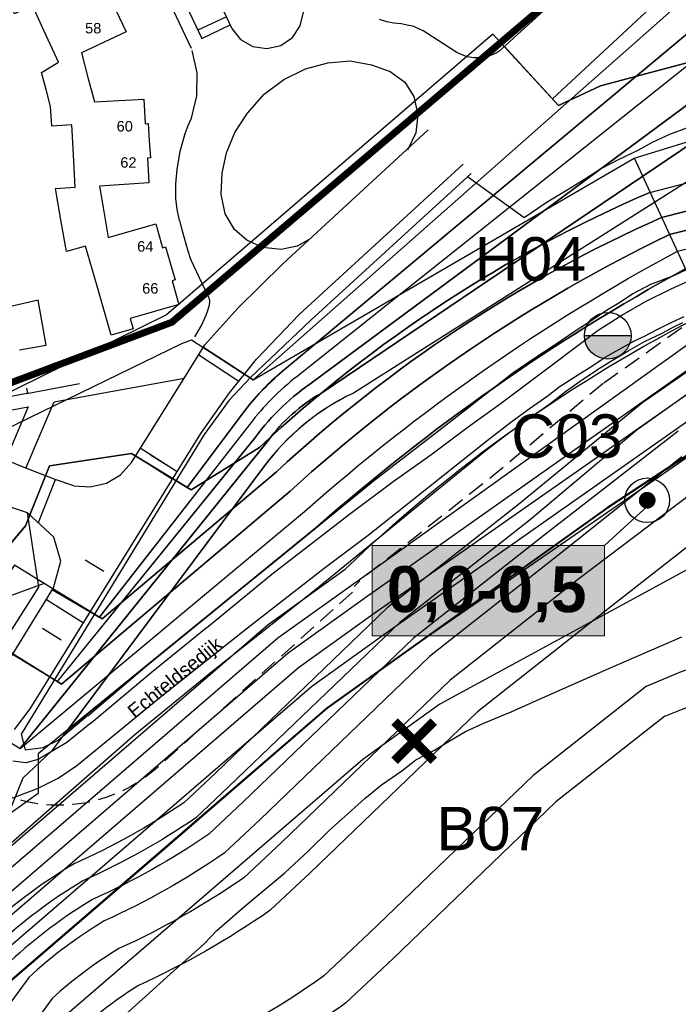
# Model space of a CAD drawing. Extents: x 158343 to 162498, y 431347 to 434500.
# Tile 36 of 248: x 159091 to 159186, y 433581 to 433722. Entities that reach past the tile are written whole.
import ezdxf
from ezdxf.enums import TextEntityAlignment as Align

# ---------------------------------------------------------------- set-up
doc = ezdxf.new("R2010")
doc.units = 0
doc.header["$LTSCALE"] = 10
doc.header["$MEASUREMENT"] = 0
doc.linetypes.add('HIDDEN', pattern=[0.375, 0.25, -0.125])
doc.layers.add('000_onzichtbaar', color=8, linetype='CONTINUOUS', plot=False)
doc.layers.add('MEET', color=6, linetype='CONTINUOUS', plot=False)
for name, color, linetype in [('20_betonwerk', 252, 'CONTINUOUS'), ('44_plafonds', 8, 'CONTINUOUS'), ('47_binneninrichting', 8, 'CONTINUOUS'), ('bestaand 006m', 8, 'CONTINUOUS'), ('bestaand 007m', 8, 'CONTINUOUS'), ('bestaand 008m', 8, 'CONTINUOUS'), ('bestaand 009m', 8, 'CONTINUOUS'), ('bestaand 010m', 8, 'CONTINUOUS'), ('bestaand 011m', 8, 'CONTINUOUS'), ('bestaand 012m', 8, 'CONTINUOUS'), ('bestaande dijk', 8, 'CONTINUOUS'), ('bestaande hoogtelijnen', 8, 'CONTINUOUS'), ('BORING-MWH', 7, 'CONTINUOUS'), ('BORING-MWH-ASFALT', 7, 'CONTINUOUS'), ('HUISNUM', 7, 'CONTINUOUS'), ('KLASSE-AW', 81, 'CONTINUOUS'), ('KWALITEIT-DIEPTE', 7, 'CONTINUOUS'), ('nieuw006m', 8, 'CONTINUOUS'), ('nieuw007m', 8, 'CONTINUOUS'), ('nieuw008m', 8, 'CONTINUOUS'), ('nieuw009m', 8, 'CONTINUOUS'), ('nieuw010m', 8, 'CONTINUOUS'), ('nieuw011m', 8, 'CONTINUOUS'), ('nieuw012m', 8, 'CONTINUOUS')]:
    doc.layers.add(name, color=color, linetype=linetype)
doc.styles.add('STANDAARD', font='arial.ttf')
doc.styles.get("Standard").update_dxf_attribs({"font": 'arial.ttf'})
doc.styles.add('Style-STANDARD', font='arial.ttf')
doc.styles.add('STYLE3', font='arialbd.ttf')

# ---------------------------------------------------------------- blocks, each defined once
blk = doc.blocks.new('B-1-MWH')
at = {"layer": 'BORING-MWH'}
for points in [[(-1.803, 1.803, 0.85, 0.85, 0), (1.803, -1.803, 0.85, 0.85, 0)], [(-1.803, -1.803, 0.85, 0.85, 0), (1.803, 1.803, 0.85, 0.85, 0)]]:
    blk.add_lwpolyline(points, format="xyseb", dxfattribs=at)
at = {"layer": 'BORING-MWH', "style": 'STANDAARD'}
blk.add_attdef('BNO', (-3.787, 5.294), '', height=4, dxfattribs=at)
blk = doc.blocks.new('B-2-MWH')
at = {"layer": 'BORING-MWH'}
blk.add_lwpolyline([(-0.386, 0, 0.772, 0.772, 1), (0.386, 0, 0.772, 0.772, 1)], format="xyseb", close=True, dxfattribs=at)
at = {"layer": 'BORING-MWH', "linetype": 'Continuous'}
blk.add_circle((0, 0), 2.058, dxfattribs=at)
at = {"layer": 'BORING-MWH', "style": 'STANDAARD'}
blk.add_attdef('BNO', (-4.503, 5.396), '', height=4, dxfattribs=at)
blk = doc.blocks.new('BO-ASFALT')
at = {"layer": 'BORING-MWH-ASFALT', "linetype": 'Continuous'}
blk.add_hatch(color=256, dxfattribs=at).paths.add_polyline_path([(1.341, 0), (-1.341, 0, 1)])
at = {"layer": 'BORING-MWH-ASFALT'}
blk.add_line((1.341, 0), (-1.341, 0), dxfattribs=at)
at = {"layer": 'BORING-MWH-ASFALT', "linetype": 'Continuous'}
blk.add_line((1.341, 0), (-1.341, 0), dxfattribs=at)
at = {"layer": 'BORING-MWH-ASFALT'}
blk.add_circle((0, 0), 1.341, dxfattribs=at)
blk.add_attdef('BNO', (-1.355, 2.177), '', height=2.5, dxfattribs=at)

msp = doc.modelspace()

# ---------------------------------------------------------------- hatches: boundary and pattern name
at = {"layer": 'KLASSE-AW'}
msp.add_hatch(color=256, dxfattribs=at).paths.add_polyline_path([(159141.66, 433646.56), (159175.07, 433646.56), (159175.07, 433633.57), (159141.66, 433633.57)])

# ---------------------------------------------------------------- linework, layer by layer
at = {"layer": '000_onzichtbaar', "linetype": 'Continuous', "lineweight": 40, "flags": 128}
msp.add_lwpolyline([(159401.45, 433742.56), (159386.08, 433733.71), (159378.21, 433729.61), (159371.16, 433724.71), (159365.22, 433720.26), (159363.44, 433718.99), (159356.86, 433715.84), (159352.85, 433713.89), (159348.41, 433711.46), (159343.9, 433709.29), (159336.57, 433706.64), (159257.82, 433684.29), (159199.3, 433667.64), (159175.42, 433651.92), (159135.17, 433623.2), (159111.46, 433602.69), (159062.88, 433560.99), (159024.45, 433521.15), (158979.81, 433466.27)], dxfattribs=at)
at = {"layer": '000_onzichtbaar', "flags": 128}
for points in [[(159132.5, 433690.46), (159130.91, 433689.56), (159128.6, 433689.09), (159125.9, 433689.39), (159123.65, 433690.42), (159121.9, 433691.98), (159120.56, 433694.22), (159119.99, 433697.04), (159120.12, 433700.05), (159120.73, 433702.99), (159121.94, 433705.89), (159123.74, 433708.68), (159126.14, 433711.4), (159128.99, 433713.53), (159132.09, 433715.03), (159135.31, 433715.9), (159138.51, 433716.18), (159141.6, 433715.61), (159144.25, 433714.64), (159146.37, 433713.15), (159147.67, 433711.05), (159148.24, 433708.45), (159147.94, 433705.87), (159146.74, 433703.37)], [(159187.24, 433706.67), (159184.39, 433705.62), (159181.9, 433704.48), (159179.86, 433703.31), (159177.01, 433701.99), (159174.64, 433700.73), (159172.21, 433699.14), (159169.48, 433697.46), (159166.81, 433695.9), (159163.51, 433693.62), (159155.38, 433699.54)], [(159187.24, 433706.67), (159184.39, 433705.62), (159181.9, 433704.48), (159179.86, 433703.31), (159177.01, 433701.99), (159174.64, 433700.73), (159172.21, 433699.14), (159169.48, 433697.46), (159166.81, 433695.9), (159163.51, 433693.62), (159155.38, 433699.54)], [(159092.52, 433623.08), (159117.07, 433662.64), (159121.17, 433668.52), (159125.06, 433673.33), (159131.19, 433679.75), (159154.76, 433701.35)], [(159155.91, 433700.02), (159132.87, 433678.93), (159124.17, 433670.7), (159121.1, 433667.42), (159117.51, 433662.52), (159091.21, 433619.46), (159091.8, 433617.22), (159094.41, 433617.55), (159096.54, 433618.6), (159100.79, 433622.2)], [(159155.91, 433700.02), (159132.87, 433678.93), (159124.17, 433670.7), (159121.1, 433667.42), (159117.51, 433662.52), (159091.21, 433619.46), (159091.8, 433617.22), (159094.41, 433617.55), (159096.54, 433618.6), (159100.79, 433622.2)], [(159100.83, 433622.11), (159111.19, 433630.95), (159127.27, 433643.94), (159142.06, 433656), (159152.29, 433663.92), (159161.89, 433671.36), (159164.92, 433673.43), (159168.13, 433675.53), (159170.86, 433677.42), (159173.41, 433679.04), (159175.36, 433680.39), (159177.13, 433681.41), (159179.08, 433682.7), (159181.72, 433684.11), (159185.05, 433685.37), (159187.57, 433686.54)], [(159100.83, 433622.11), (159111.19, 433630.95), (159127.27, 433643.94), (159142.06, 433656), (159152.29, 433663.92), (159161.89, 433671.36), (159164.92, 433673.43), (159168.13, 433675.53), (159170.86, 433677.42), (159173.41, 433679.04), (159175.36, 433680.39), (159177.13, 433681.41), (159179.08, 433682.7), (159181.72, 433684.11), (159185.05, 433685.37), (159187.57, 433686.54)], [(159181.07, 433681.66), (159184.62, 433683.42), (159188.22, 433685.08)], [(159174.14, 433677.48), (159177.56, 433679.65), (159181.07, 433681.66)], [(159107.56, 433619.43), (159118.57, 433628.43), (159133.54, 433640.22), (159150.91, 433654.47), (159158.11, 433660.29), (159160.75, 433662.33), (159163.03, 433664.01), (159165.13, 433665.48), (159167.2, 433666.92), (159169.48, 433668.69), (159171.55, 433670.19), (159174.07, 433671.87), (159176.08, 433673.07), (159178.48, 433674.54), (159180.82, 433675.86), (159183.37, 433677.09), (159185.05, 433677.99), (159186.34, 433678.59)], [(159107.56, 433619.43), (159118.57, 433628.43), (159133.54, 433640.22), (159150.91, 433654.47), (159158.11, 433660.29), (159160.75, 433662.33), (159163.03, 433664.01), (159165.13, 433665.48), (159167.2, 433666.92), (159169.48, 433668.69), (159171.55, 433670.19), (159174.07, 433671.87), (159176.08, 433673.07), (159178.48, 433674.54), (159180.82, 433675.86), (159183.37, 433677.09), (159185.05, 433677.99), (159186.34, 433678.59)], [(159123.33, 433671.19), (159117.42, 433675.03)], [(159116.75, 433673.96), (159122.51, 433670.18)], [(159091.91, 433657.69), (159095.95, 433667.21), (159114.64, 433670.61)], [(159078.44, 433663.97), (159092.23, 433666.48), (159089.03, 433658.91)], [(159113.67, 433657.17), (159108.31, 433660.54)], [(159107.69, 433659.43), (159113, 433656.08)], [(159094.73, 433656.58), (159092.4, 433650.84)], [(159093.7, 433649.85), (159096.16, 433656.03)], [(159101.16, 433637.01), (159095.72, 433640.16)], [(159094.89, 433638.82), (159100.21, 433635.47)], [(159101.29, 433621.08), (159109.89, 433628.31), (159117.84, 433634.76)], [(159105.48, 433578.54), (159109.11, 433581.78), (159112.71, 433585.02), (159117.48, 433589.31), (159119.37, 433591.26), (159123.39, 433594.74), (159129.1, 433599.54), (159132.46, 433602.66), (159135.52, 433605.69), (159138.22, 433608.06), (159140.62, 433610.22), (159143.02, 433612.2), (159145.96, 433614.21), (159147.97, 433615.77), (159150.61, 433617.15), (159152.86, 433618.56), (159155.11, 433619.85), (159157.84, 433621.08), (159161.65, 433622.67), (159166.6, 433624.86), (159175.69, 433628.91), (159186.19, 433633.44)], [(159000, 433514.19), (159000.33, 433514.58), (159012.63, 433528.83), (159019.77, 433536.48), (159026.76, 433544.01), (159031.95, 433549.68), (159039.36, 433556.97), (159045.57, 433562.97), (159052.62, 433569.87), (159058.11, 433575.12), (159063.3, 433579.86), (159069.39, 433585.32), (159078.96, 433594.11), (159090.15, 433604.13), (159097.62, 433610.7), (159107.55, 433619.43)]]:
    msp.add_lwpolyline(points, dxfattribs=at)
at = {"layer": '20_betonwerk'}
for p, q in [((159109.81, 433659.6), (159112.46, 433657.94)), ((159100.45, 433644.52), (159103.1, 433642.88)), ((159094.32, 433634.67), (159096.98, 433633.03))]:
    msp.add_line(p, q, dxfattribs=at)
at = {"layer": '20_betonwerk', "linetype": 'HIDDEN', "flags": 128}
for points in [[(159174.95, 433669.93), (159192.41, 433682.28)], [(159174.85, 433669.85), (159159.23, 433656.71), (159140.21, 433641.76), (159139.07, 433640.67)]]:
    msp.add_lwpolyline(points, dxfattribs=at)
msp.add_lwpolyline([(159138.86, 433639.87), (159111.09, 433614.93, -0.316717), (159086.87, 433611.62, 0.047272), (159084.91, 433612.07, 0.047272), (159082.95, 433611.58)], format="xyb", dxfattribs=at)
at = {"layer": '44_plafonds', "flags": 128}
for points in [[(159094.27, 433721.07), (159092.85, 433724.14), (159090.26, 433722.94), (159087.76, 433728.29), (159093.47, 433730.97), (159094.74, 433728.26), (159101.17, 433731.28), (159102.68, 433728.05), (159103.08, 433728.24), (159104.12, 433726.02)], [(159104.12, 433726.02), (159105.19, 433723.76), (159104.8, 433723.58), (159106.33, 433720.36), (159099.91, 433717.32), (159100.83, 433713.79)], [(159094.82, 433712.06), (159094.17, 433714.53), (159096.61, 433716), (159094.27, 433721.07)], [(159100.83, 433713.79), (159101.75, 433710.28), (159108.85, 433710.69), (159109.06, 433707.14), (159109.49, 433707.17), (159109.64, 433704.71)], [(159098.7, 433703.61), (159098.52, 433706.98), (159095.66, 433706.82), (159095.46, 433709.63), (159094.82, 433712.06)], [(159109.64, 433704.71), (159109.8, 433702.24), (159109.37, 433702.21), (159109.59, 433698.65), (159102.5, 433698.18), (159103.11, 433694.53)], [(159096.94, 433693.35), (159096.16, 433697.87), (159099.01, 433698.03), (159098.7, 433703.61)], [(159103.11, 433694.53), (159103.74, 433690.79), (159110.56, 433692.77), (159111.56, 433689.34), (159111.97, 433689.46), (159112.63, 433687.18)], [(159102.15, 433683.81), (159100.48, 433689.58), (159097.74, 433688.78), (159096.94, 433693.35)], [(159112.63, 433687.18), (159113.34, 433684.72), (159112.93, 433684.59), (159113.91, 433681.17), (159106.91, 433679.16), (159107.33, 433677.7), (159104.18, 433676.79), (159102.15, 433683.81)], [(159090.97, 433674.67), (159094.8, 433675.33), (159093.66, 433681.83), (159089.76, 433680.88)]]:
    msp.add_lwpolyline(points, dxfattribs=at)
at = {"layer": '47_binneninrichting', "flags": 128}
for points in [[(159131.5, 433725.21), (159122.76, 433743.83), (159112.83, 433739.25), (159121.51, 433720.86)], [(159111.22, 433732.06), (159117.19, 433719.41)], [(159110.16, 433729.67), (159110.49, 433728.96), (159115.64, 433718.03)], [(159170.09, 433726.85), (159160.38, 433717.97), (159160.05, 433717.68), (159159.66, 433717.38), (159159.05, 433717.08), (159158.32, 433716.83), (159157.27, 433716.62), (159156.29, 433716.63), (159155.32, 433716.77), (159154.7, 433716.99), (159153.82, 433717.38), (159152.65, 433718.15), (159150.33, 433719.66), (159149, 433720.51), (159148.4, 433720.79), (159147.54, 433721.17), (159146.95, 433721.29), (159145.86, 433721.51), (159144.8, 433721.6), (159143.78, 433721.79), (159142.75, 433722.12)], [(159121.51, 433720.86), (159122.77, 433719.27), (159124.53, 433718.24), (159126.54, 433717.94), (159128.53, 433718.38), (159130.21, 433719.53), (159131.35, 433721.21), (159131.8, 433723.19), (159131.5, 433725.21)], [(159120.73, 433722.52), (159116.63, 433720.59)], [(159117.19, 433719.41), (159121.29, 433721.34)], [(159115.69, 433707.97), (159116.48, 433711.17), (159116.52, 433714.47), (159115.8, 433717.68)], [(159168.46, 433709.78), (159160.72, 433718.18)], [(159132.5, 433690.46), (159130.91, 433689.56), (159128.6, 433689.09), (159125.9, 433689.39), (159123.65, 433690.42), (159121.9, 433691.98), (159120.56, 433694.22), (159119.99, 433697.04), (159120.12, 433700.05), (159120.73, 433702.99), (159121.94, 433705.89), (159123.74, 433708.68), (159126.14, 433711.4), (159128.99, 433713.53), (159132.09, 433715.03), (159135.31, 433715.9), (159138.51, 433716.18), (159141.6, 433715.61), (159144.25, 433714.64), (159146.37, 433713.15), (159147.67, 433711.05), (159148.24, 433708.45), (159147.94, 433705.87), (159146.74, 433703.37)], [(159114.8, 433705.77), (159115.21, 433706.88), (159115.69, 433707.97)], [(159113.66, 433700.57), (159114.08, 433703.2), (159114.8, 433705.77)], [(159113.46, 433696.43), (159113.44, 433698.5), (159113.66, 433700.57)], [(159113.97, 433693.25), (159113.64, 433694.83), (159113.46, 433696.43)], [(159113.97, 433693.25), (159114.36, 433691.75), (159115.17, 433688.92), (159115.32, 433688.47)], [(159115.32, 433688.47), (159115.44, 433688.09), (159115.6, 433687.6), (159116.82, 433685.08), (159118.19, 433682.15), (159118.28, 433681.71), (159118.26, 433681)], [(159117.82, 433679.67), (159118.05, 433680.33), (159118.26, 433681)], [(159116.18, 433676.54), (159117.09, 433678.06), (159117.82, 433679.67)], [(159123.33, 433671.19), (159117.42, 433675.03)], [(159116.75, 433673.96), (159122.51, 433670.18)], [(159092.18, 433668.44), (159092.03, 433669.19)], [(159092.04, 433668.42), (159099.62, 433669.82)], [(159092.04, 433668.42), (159088.33, 433667.7)], [(159113.67, 433657.17), (159108.31, 433660.54)], [(159107.69, 433659.43), (159113, 433656.08)], [(159094.73, 433656.58), (159092.4, 433650.84)], [(159093.7, 433649.85), (159096.16, 433656.03)], [(159094.89, 433638.82), (159100.21, 433635.47)]]:
    msp.add_lwpolyline(points, dxfattribs=at)
at = {"layer": 'bestaand 006m'}
for points in [[(159247.37, 433809.27, -0.222038), (159231.45, 433770.05), (159167.57, 433710.75), (159168.46, 433709.78), (159174.48, 433712.58), (159235.46, 433728.88), (159248.54, 433732.5)], [(159248.54, 433732.5), (159235.46, 433728.88), (159174.48, 433712.58), (159168.46, 433709.78), (159168.46, 433709.78), (159159.02, 433720.01), (159112.1, 433679.69), (159083.12, 433665.44), (159071.08, 433659.9), (159072.53, 433650.73), (159027.44, 433633.44), (159017.22, 433629.63), (158999.34, 433623.15), (158945.25, 433607.94, 0.353768), (158941.71, 433601.84), (158947.42, 433580.54), (158950.64, 433556), (158952.81, 433532.99, -0.420703), (158948.33, 433527.18), (158911.35, 433521.15), (158915.65, 433493.15), (158812.74, 433454.55)], [(159202.73, 433651.69), (159151.39, 433623.76), (159140.35, 433615.83), (159068.05, 433553.63, 0.034768), (159054.22, 433537.1), (159016.91, 433498.7)], [(159202.73, 433651.69), (159151.39, 433623.76), (159140.35, 433615.83), (159068.05, 433553.63, 0.034768), (159054.22, 433537.1), (159016.91, 433498.7)]]:
    msp.add_lwpolyline(points, format="xyb", dxfattribs=at)
at = {"layer": 'bestaand 007m'}
msp.add_lwpolyline([(158915.48, 433453.25), (158981.73, 433529.12), (159018.03, 433569.37), (159047.76, 433602.88), (159081.69, 433652.81), (159085.13, 433661.43), (159085.13, 433661.43), (159114.31, 433675.57), (159115.73, 433676.13), (159124.59, 433670.36), (159179.32, 433702.22), (159237.59, 433720.1)], dxfattribs=at)
at = {"layer": 'bestaand 008m'}
for points in [[(159239.51, 433763.92), (159128.75, 433671.55, 0.058368), (159123.15, 433665.64), (159115.11, 433654.88), (159115.67, 433654.54), (159125.48, 433660.65, -0.08662), (159181.6, 433697.3), (159239.37, 433712.23, 0.076026)], [(159181.6, 433697.3), (159239.37, 433712.23, 0.076026)], [(159181.6, 433697.3, 0.08662), (159125.48, 433660.65), (159115.67, 433654.54), (159107.09, 433659.8), (159095.29, 433658.02), (159091.84, 433649.4), (159022.21, 433565.59), (158985.35, 433525.99), (158919.75, 433450.81), (158911.94, 433442.03, -0.03121), (158885.02, 433414.73), (158878.11, 433409.19)], [(159007.5, 433506.84), (159044.09, 433546.14), (159060.68, 433564.12), (159132.97, 433626.33), (159144.02, 433634.26), (159194.4, 433669.66, -0.057596), (159226.91, 433675.16), (159248.42, 433677.92, 0.015118)]]:
    msp.add_lwpolyline(points, format="xyb", dxfattribs=at)
at = {"layer": 'bestaand 009m'}
for points in [[(159241.88, 433759.25), (159130.91, 433670.86, 0.069541), (159124.09, 433663.98), (159102.46, 433636.25), (159102.86, 433636.01), (159127.94, 433657.15, -0.082445), (159183.27, 433693.7), (159240.49, 433708.21, 0.071052)], [(159240.49, 433708.21), (159183.27, 433693.7, 0.082445), (159127.94, 433657.15), (159102.86, 433636.01), (159094.69, 433641.01), (159090.27, 433643.75), (159050.17, 433586.94), (159024.96, 433563.14), (158987.96, 433523.73), (158922.15, 433448.34), (158914.35, 433439.56, -0.03121), (158887.42, 433412.25), (158880.51, 433406.72)], [(159005.25, 433508.79), (159005.25, 433508.79), (159041.86, 433548.13), (159058.8, 433566.83), (159131.09, 433629.04), (159142.12, 433636.95), (159193.05, 433672.56, -0.057687), (159225.55, 433678.19), (159247.13, 433681.2, 0.015084)]]:
    msp.add_lwpolyline(points, format="xyb", dxfattribs=at)
at = {"layer": 'bestaand 010m'}
for points in [[(159248.83, 433755.71), (159133.3, 433670.16, 0.083653), (159124.89, 433662.13), (159096.42, 433627.01), (159097.04, 433626.63), (159129.89, 433654.37, -0.072531), (159184.4, 433691.23), (159240.41, 433705.17, 0.067542)], [(159240.41, 433705.17), (159184.4, 433691.23, 0.072531), (159129.89, 433654.37), (159097.04, 433626.63), (159086.2, 433633.34), (159052.25, 433585.11), (159026.82, 433561.54), (158990, 433521.97), (158923.75, 433446.11), (158916.23, 433437.62, -0.03121), (158889.3, 433410.32), (158882.39, 433404.79)], [(159003.21, 433510.55), (159039.76, 433550), (159057.3, 433568.94), (159129.59, 433631.14), (159140.64, 433639.07), (159191.82, 433675.22, -0.058826), (159224.17, 433681.93), (159246.08, 433685.58, 0.015052)]]:
    msp.add_lwpolyline(points, format="xyb", dxfattribs=at)
at = {"layer": 'bestaand 011m'}
for points in [[(159261.86, 433754.53), (159134.23, 433668.37, 0.100932), (159126.77, 433661.72), (159091.07, 433617.41), (159131.95, 433651.43, -0.058415), (159185.54, 433688.83), (159241.56, 433702.44, 0.067536)], [(158925.52, 433444.58), (158991.77, 433520.44), (159028.58, 433559.99), (159054.14, 433583.45), (159081.98, 433623.01), (159091.07, 433617.41), (159131.95, 433651.43, -0.058415), (159185.54, 433688.83), (159241.56, 433702.44, 0.067536)], [(159244.87, 433690.68), (159222.55, 433685.97, 0.057891), (159190.54, 433677.93), (159139.17, 433641.16), (159128.12, 433633.24), (159055.82, 433571.03), (159037.68, 433551.88), (159001.22, 433512.26)]]:
    msp.add_lwpolyline(points, format="xyb", dxfattribs=at)
at = {"layer": 'bestaand 012m'}
for points in [[(159408.89, 433775.04), (159408.89, 433775.04, -0.067796), (159242.64, 433699.85), (159186.67, 433686.3, 0.05566), (159133.59, 433649.1), (159093.65, 433616.62), (159093.68, 433610.92), (159081.13, 433601.99), (159072.77, 433607.86), (159055.82, 433582.02), (159030.18, 433558.57), (158993.66, 433518.81), (158927.41, 433442.94)], [(159285.69, 433761.41), (159138.98, 433668.47, 0.121256), (159126.06, 433657.84), (159097.83, 433620.01), (159133.59, 433649.1, -0.05566), (159186.67, 433686.3), (159242.64, 433699.85, 0.067796)]]:
    msp.add_lwpolyline(points, format="xyb", dxfattribs=at)
at = {"layer": 'bestaande dijk', "flags": 128}
for points in [[(159117.63, 433675.37), (159122.36, 433680.66), (159128.83, 433687.04), (159149.74, 433706.27)], [(159092.52, 433623.08), (159117.07, 433662.64), (159121.17, 433668.52), (159125.06, 433673.33), (159131.19, 433679.75), (159154.76, 433701.35)], [(159181.07, 433681.66), (159184.62, 433683.42), (159188.22, 433685.08)], [(159174.14, 433677.48), (159177.56, 433679.65), (159181.07, 433681.66)], [(159141.12, 433648.05), (159158.2, 433661.64), (159161.8, 433664.43), (159164.41, 433666.32), (159166.96, 433668.12), (159168.55, 433669.35), (159170.14, 433670.37), (159171.46, 433671.21), (159173.23, 433672.32), (159175, 433673.52), (159176.26, 433674.24), (159177.64, 433675.02), (159179.26, 433675.92), (159180.73, 433676.61), (159182.62, 433677.6), (159184.57, 433678.53), (159186.52, 433679.46)], [(159141.12, 433648.05), (159158.2, 433661.64), (159161.8, 433664.43), (159164.41, 433666.32), (159166.96, 433668.12), (159168.55, 433669.35), (159170.14, 433670.37), (159171.46, 433671.21), (159173.23, 433672.32), (159175, 433673.52), (159176.26, 433674.24), (159177.64, 433675.02), (159179.26, 433675.92), (159180.73, 433676.61), (159182.62, 433677.6), (159184.57, 433678.53), (159186.52, 433679.46)], [(159127.26, 433642.44), (159138.42, 433651.07), (159144.67, 433655.77), (159150.11, 433659.57), (159155.46, 433663.59), (159160.08, 433666.92), (159167.55, 433672.53), (159170.85, 433675.01), (159174.14, 433677.48)], [(159114.59, 433670.5), (159117.63, 433675.37)], [(159107.1, 433658.48), (159114.59, 433670.5)], [(159098.81, 433655.15), (159096.14, 433656.03), (159091.91, 433657.69), (159089.08, 433658.82), (159085.42, 433660.25), (159081.81, 433661.53), (159078.91, 433662.17), (159078.44, 433663.97)], [(159098.81, 433655.15), (159101.17, 433654.97), (159103.48, 433655.51), (159105.52, 433656.72), (159107.1, 433658.48)], [(159077.56, 433610.86), (159080.62, 433615.76), (159095.9, 433640.46), (159096.91, 433644.3), (159095.94, 433647.77), (159092.15, 433651.28), (159087.12, 433652.92), (159080.97, 433653.79), (159076.12, 433653.62), (159072.19, 433652.8), (159058.12, 433647.48)], [(159077.69, 433611.07), (159080.62, 433615.76), (159095.9, 433640.46), (159096.91, 433644.3), (159095.94, 433647.77), (159092.15, 433651.28), (159087.12, 433652.92), (159080.97, 433653.79), (159076.12, 433653.62), (159072.19, 433652.8), (159058.12, 433647.48)], [(159056.66, 433583.31), (159078.73, 433616.95), (159093.79, 433640.6), (159092.15, 433651.28)], [(159056.66, 433583.31), (159078.73, 433616.95), (159093.79, 433640.6), (159092.15, 433651.28)], [(159099.23, 433614.97), (159102.9, 433617.96), (159111.43, 433624.96), (159123.77, 433634.72), (159134.77, 433643.32), (159141.12, 433648.05)], [(159099.23, 433614.97), (159102.9, 433617.96), (159111.43, 433624.96), (159123.77, 433634.72), (159134.77, 433643.32), (159141.12, 433648.05)], [(159117.85, 433634.76), (159127.26, 433642.44)], [(159101.29, 433621.08), (159109.89, 433628.31), (159117.84, 433634.76)], [(159090.27, 433620.12), (159092.52, 433623.08)], [(159101.29, 433621.08), (159097.79, 433618.28)], [(159097.79, 433618.28), (159093.66, 433615.84)], [(159093.66, 433615.84), (159091.89, 433615.32), (159090.05, 433615.57)], [(159093.67, 433611.7), (159096.57, 433613.13), (159099.23, 433614.97)], [(159090.03, 433610.32), (159093.67, 433611.7)]]:
    msp.add_lwpolyline(points, dxfattribs=at)
at = {"layer": 'bestaande hoogtelijnen'}
msp.add_lwpolyline([(158999.24, 433513.98), (159035.88, 433553.49), (159054.43, 433573.02), (159126.72, 433635.23), (159137.77, 433643.15, -0.074566), (159189.62, 433679.95)], format="xyb", dxfattribs=at)
msp.add_lwpolyline([(159196.22, 433665.61), (159146.22, 433631.12), (159135.17, 433623.2), (159062.88, 433560.99), (159046.83, 433543.7), (159010.04, 433504.64)], dxfattribs=at)
at = {"layer": 'KLASSE-AW', "color": 7, "lineweight": 5}
msp.add_lwpolyline([(159141.66, 433646.56), (159175.07, 433646.56), (159175.07, 433633.57), (159141.66, 433633.57)], close=True, dxfattribs=at)
at = {"layer": 'KWALITEIT-DIEPTE'}
msp.add_lwpolyline([(159181.84, 433652.73), (159175.07, 433646.56)], dxfattribs=at)
at = {"layer": 'MEET', "const_width": 1}
msp.add_lwpolyline([(159217.96, 434088.85), (159435.98, 434020.25), (159504.62, 433836.46), (159784.94, 433953.55), (159866.41, 433734.33), (159822.4, 433519.03), (159655.9, 433512.46), (159222.15, 433324.12), (159221.05, 433289.09), (159066.14, 433159.95), (158988.58, 433123), (158887.87, 433065.24), (158810.46, 433043.05), (158594.73, 433280.89), (158643.69, 433366.24), (158736.01, 433394.89), (158840.95, 433432.1), (158907.6, 433472.41), (158902.41, 433599.51), (159112.89, 433678.64), (159214.78, 433765.28), (159227.57, 433847.1)], close=True, dxfattribs=at)
at = {"layer": 'nieuw006m'}
msp.add_lwpolyline([(159161.71, 433717.12), (159167.57, 433710.75), (159231.45, 433770.05, 0.222056), (159247.37, 433809.27), (159242.66, 433900.64), (159292.26, 434035.48), (159431.5, 433984.26, 0.427413), (159442.57, 433989.11), (159451.95, 434017.94)], format="xyb", dxfattribs=at)
msp.add_lwpolyline([(159179.35, 433702.25), (159196.22, 433665.61)], dxfattribs=at)
at = {"layer": 'nieuw006m', "flags": 128}
for points in [[(159181.12, 433626.34, -0.193698), (159261.39, 433629.46), (159268.35, 433638.09)], [(159183.72, 433622.03, -0.177608), (159264.35, 433625.17), (159272.63, 433635.44)], [(159181.12, 433626.34), (159164.79, 433613.5), (159141.18, 433590.81), (159134.73, 433584.72, -0.044858), (159113.9, 433572.65, 0.031432), (159109.12, 433569.13), (159105.29, 433563.89), (159096.68, 433553.73), (159085.3, 433542.49), (159074.06, 433531.41), (159062.46, 433520.21), (159050.85, 433507.93), (159035.83, 433491.06), (159032.69, 433487.61), (159017.98, 433471.4), (159017.57, 433470.93), (159017.57, 433470.93)], [(159183.72, 433622.03), (159168.07, 433609.73), (159144.63, 433587.19), (159137.9, 433580.85, -0.044863), (159116.33, 433568.27, 0.025998), (159112.79, 433565.67), (159109.22, 433560.79), (159100.36, 433550.33), (159088.82, 433538.93), (159077.55, 433527.83), (159066.01, 433516.7), (159054.54, 433504.55), (159039.54, 433487.72), (159036.39, 433484.25), (159021.71, 433468.07), (159021.33, 433467.64)]]:
    msp.add_lwpolyline(points, format="xyb", dxfattribs=at)
at = {"layer": 'nieuw007m', "flags": 128}
for points in [[(159467.84, 434013.4), (159462.09, 433991.93), (159458.16, 433978.69, -0.259588), (159449.04, 433975.14), (159438.73, 433977.33), (159294.64, 434030.35), (159246.69, 433900.03), (159251.36, 433809.48, -0.222056), (159234.17, 433767.12), (159124.59, 433670.36), (159117.41, 433675.03)], [(159192.72, 433650.89), (159192.72, 433650.89), (159175.16, 433637.12), (159156.8, 433622.68), (159132.81, 433599.61), (159127.03, 433594.16, -0.044703), (159108.08, 433583.34, 0.04176), (159100.14, 433577.43), (159095.74, 433571.41), (159087.76, 433561.99), (159076.77, 433551.13), (159065.58, 433540.1), (159053.82, 433528.76), (159041.9, 433516.14), (159026.79, 433499.19), (159023.69, 433495.77), (159008.9, 433479.48), (159008.42, 433478.93), (158989.75, 433457.6), (158988.03, 433455.59)]]:
    msp.add_lwpolyline(points, format="xyb", dxfattribs=at)
at = {"layer": 'nieuw007m'}
msp.add_lwpolyline([(159251.36, 433809.48, -0.222056), (159234.17, 433767.12), (159124.59, 433670.36), (159179.32, 433702.22), (159237.59, 433720.1)], format="xyb", dxfattribs=at)
at = {"layer": 'nieuw008m', "flags": 128}
for points in [[(158921.37, 433497.31), (158950.27, 433515.02, 0.336299), (158961.4, 433537.07), (158961.4, 433589.48), (158961.97, 433596.91, -0.419178), (158968.34, 433599.25), (159002.75, 433589.35, 0.344571), (159014.18, 433593.96), (159020.18, 433604.36), (159028.71, 433618.68, -0.137319), (159034.48, 433624.45), (159049.28, 433631.25, -0.016481), (159049.89, 433631.51), (159089.57, 433646.66), (159091.84, 433649.4), (159091.84, 433649.4), (159095.29, 433658.02), (159107.09, 433659.8), (159115.11, 433654.88), (159123.15, 433665.64, -0.058782), (159128.79, 433671.59), (159239.51, 433763.92, 0.214466)], [(159191.76, 433657.21), (159191.76, 433657.21), (159171.38, 433641.77), (159152.86, 433627.22), (159128.67, 433603.96), (159123.24, 433598.84, -0.044551), (159105.25, 433588.65, 0.045817), (159095.67, 433581.48), (159091.02, 433575.13), (159083.35, 433566.07), (159072.55, 433555.4), (159061.39, 433544.4), (159049.56, 433532.99), (159037.48, 433520.2), (159022.33, 433503.2), (159019.25, 433499.81), (159004.42, 433483.48), (159003.91, 433482.88), (158985.22, 433461.53), (158983.31, 433459.31)]]:
    msp.add_lwpolyline(points, format="xyb", dxfattribs=at)
at = {"layer": 'nieuw009m', "flags": 128}
for points in [[(159241.88, 433759.25), (159130.91, 433670.86, 0.069541), (159124.09, 433663.98), (159102.45, 433636.24), (159094.52, 433641.1), (159077.79, 433634.98, 0.021101), (159076.99, 433634.7), (159041.45, 433620.41, 0.199604), (159029.21, 433611.04), (159016.23, 433589.89, -0.354353), (159001.83, 433582.66), (158979.04, 433587.93, 0.375189), (158969.39, 433583.47), (158968.8, 433578.41), (158965.73, 433535.12, -0.211446), (158955.95, 433512.21), (158923.21, 433484.93)], [(159186.2, 433659.3), (159186.2, 433659.3), (159168.54, 433645.26), (159149.9, 433630.61), (159125.56, 433607.22), (159120.4, 433602.35, -0.044405), (159103.14, 433592.63, 0.048534), (159092.31, 433584.51), (159087.48, 433577.92), (159080.05, 433569.13), (159069.39, 433558.6), (159058.25, 433547.62), (159046.36, 433536.15), (159034.16, 433523.24), (159018.98, 433506.21), (159015.92, 433502.83), (159001.06, 433486.47), (159000.52, 433485.85), (158981.82, 433464.48), (158979.73, 433462.05)]]:
    msp.add_lwpolyline(points, format="xyb", dxfattribs=at)
at = {"layer": 'nieuw010m', "flags": 128}
for points in [[(158925.11, 433472.6), (158950.47, 433495.95), (158959.39, 433505.05, 0.153715), (158971.55, 433529.12), (158977.16, 433568.94), (158977.16, 433568.94, -0.437322), (158985.14, 433576.82, -0.107201), (158985.14, 433576.82), (158985.14, 433576.82), (159005.87, 433573.41, 0.342898), (159019.7, 433578.46), (159035.12, 433603.11, -0.183804), (159046.83, 433612.42), (159074.98, 433625.61, -0.02917), (159076.06, 433626.04), (159088.52, 433631.87), (159096.43, 433627.03), (159124.89, 433662.13, -0.083653), (159133.3, 433670.16), (159248.83, 433755.71, 0.307075)], [(159185.67, 433663), (159185.67, 433663), (159166.33, 433647.98), (159147.6, 433633.26), (159123.15, 433609.75), (159118.2, 433605.08, -0.04427), (159101.5, 433595.73, 0.050485), (159089.69, 433586.85), (159084.73, 433580.08), (159077.48, 433571.51), (159066.93, 433561.09), (159055.81, 433550.13), (159043.87, 433538.62), (159031.58, 433525.61), (159016.38, 433508.55), (159013.33, 433505.18), (158998.45, 433488.8), (158997.88, 433488.15), (158979.18, 433466.77), (158977.16, 433464.43)]]:
    msp.add_lwpolyline(points, format="xyb", dxfattribs=at)
at = {"layer": 'nieuw011m', "flags": 128}
for points in [[(158891.68, 433409.35), (158901.68, 433419.38), (158906.55, 433424.58), (158914.14, 433432.66), (158920.1, 433438.97), (158925.84, 433445.88), (158926.09, 433446.18, 0.348725), (158926.33, 433454.88), (158924.04, 433457.92), (158928.75, 433463.1), (158966.25, 433500.19, 0.107121), (158983.96, 433554.88), (158983.96, 433554.88, -0.397259), (159001.23, 433568.61), (159012.17, 433568.61), (159021.89, 433569.13, 0.372637), (159028.34, 433575.69), (159036.41, 433592.49, -0.130637), (159046.78, 433601.33), (159082.96, 433622.38), (159091.07, 433617.41), (159126.77, 433661.72, -0.100932), (159134.23, 433668.37), (159261.86, 433754.53, 0.31524)], [(159190.81, 433671.04), (159179.76, 433663.2), (159164.44, 433650.31), (159145.63, 433635.52), (159121.08, 433611.92), (159116.32, 433607.43, -0.04414), (159100.11, 433598.4, 0.052058), (159087.44, 433588.86), (159082.37, 433581.94), (159075.28, 433573.55), (159064.82, 433563.23), (159053.71, 433552.28), (159041.74, 433540.73), (159029.37, 433527.64), (159014.15, 433510.56), (159011.11, 433507.2), (158996.21, 433490.79), (158995.63, 433490.12), (158976.91, 433468.74, 0.340182), (158971.68, 433421.16)]]:
    msp.add_lwpolyline(points, format="xyb", dxfattribs=at)
at = {"layer": 'nieuw012m', "flags": 128}
for points in [[(159285.69, 433761.41), (159138.98, 433668.47, 0.121024), (159126.08, 433657.87), (159095.57, 433617), (159091.46, 433613.16), (159089.21, 433607.6), (159081.13, 433601.99), (159073.62, 433607.3), (159049.85, 433593.36, 0.188878), (159034.36, 433576.74), (159030.89, 433566.41, -0.346059), (159025.87, 433561.71), (159002.33, 433559.12, 0.397393), (158992.95, 433551.13), (158988.14, 433535.29), (158981.44, 433516.97), (158977.57, 433505.13), (158973.66, 433497.29), (158950.09, 433471.54), (158932.09, 433450.6)], [(159180.86, 433667.37), (159162.7, 433652.44), (159143.82, 433637.6), (159119.19, 433613.92), (159114.59, 433609.58, -0.044007), (159098.84, 433600.84, 0.053281), (159085.41, 433590.72, 0.046662), (159085.35, 433590.65), (159080.21, 433583.64), (159073.26, 433575.42), (159062.89, 433565.19), (159051.79, 433554.24), (159039.78, 433542.66), (159027.34, 433529.5), (159012.11, 433512.39), (159009.07, 433509.05), (158994.16, 433492.62), (158993.56, 433491.94), (158974.83, 433470.54), (158959.65, 433452.86, 0.183381)]]:
    msp.add_lwpolyline(points, format="xyb", dxfattribs=at)
msp.add_lwpolyline([(159180.86, 433667.37), (159195.37, 433677.42)], dxfattribs=at)

# ---------------------------------------------------------------- block references
at = {"layer": 'BORING-MWH'}
ref = msp.add_blockref('B-2-MWH', (159181.2, 433653.06), dxfattribs=dict(at, xscale=1.56, yscale=1.56, zscale=1.56))
ref.add_attrib('BNO', 'C03', (159161.67, 433659.17), dxfattribs={"height": 6.24, "style": 'STANDAARD'})
ref = msp.add_blockref('B-1-MWH', (159147.71, 433618.44), dxfattribs=dict(at, xscale=1.56, yscale=1.56, zscale=1.56))
ref.add_attrib('BNO', 'B07', (159150.9, 433602.78), dxfattribs={"height": 6.24, "style": 'STANDAARD'})
at = {"layer": 'BORING-MWH-ASFALT'}
ref = msp.add_blockref('BO-ASFALT', (159175.54, 433676.69), dxfattribs=dict(at, xscale=2.5, yscale=2.5, zscale=2.5))
ref.add_attrib('BNO', 'H04', (159156.39, 433684.61), dxfattribs={"height": 6.25})

# ---------------------------------------------------------------- texts
at = {"layer": '000_onzichtbaar', "style": 'Style-STANDARD'}
msp.add_text('Echteldsedijk', height=2, rotation=39.1967, dxfattribs=at).set_placement((159107.55, 433621.62))
at = {"layer": 'HUISNUM', "style": 'Style-STANDARD'}
for s, p in [('58', (159100.42, 433720.13)), ('60', (159104.95, 433706.04))]:
    msp.add_text(s, height=1.5, rotation=0.0573, dxfattribs=at).set_placement(p)
for s, p in [('62', (159105.48, 433700.84)), ('64', (159107.9, 433688.78)), ('66', (159108.62, 433682.75))]:
    msp.add_text(s, height=1.5, dxfattribs=at).set_placement(p)
at = {"layer": 'KWALITEIT-DIEPTE', "color": 7, "style": 'STYLE3'}
msp.add_text('0,0-0,5', height=6.6, dxfattribs=at).set_placement((159158.13, 433636.99), align=Align.CENTER)

doc.saveas('drawing.dxf')
